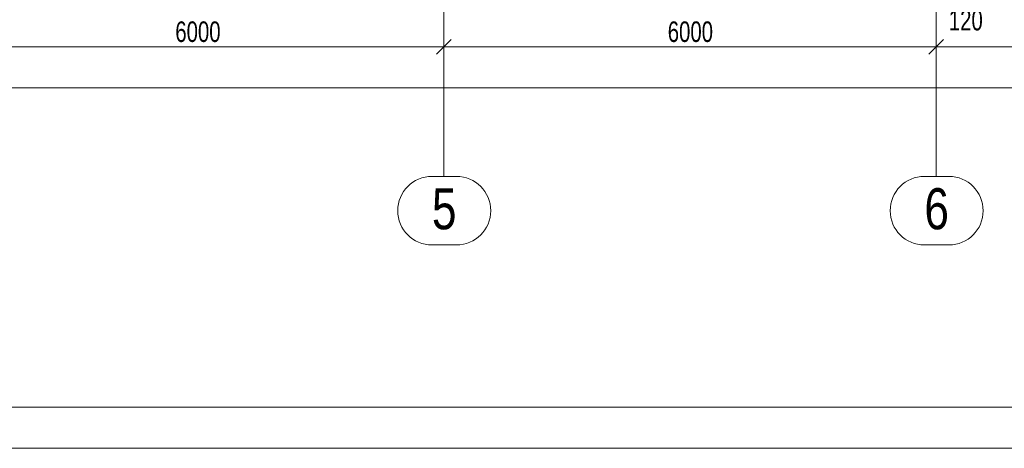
# Model space of a CAD drawing. Header units: metres. Extents: x 212 to 317, y 37 to 97.
# Tile 8 of 52: x 241.23 to 253.23, y 37.11 to 42.32. Entities that reach past the tile are written whole.
import ezdxf

# ---------------------------------------------------------------- set-up
doc = ezdxf.new("R2010")
doc.units = ezdxf.units.M
doc.linetypes.add('__RA_15', pattern=[1.7, 1, -0.3, 0.1, -0.3])
for name, color, linetype, lineweight in [('OSY', 204, '__RA_15', 13), ('SRAFY', 254, 'Continuous', 18), ('VYZTUZ', 11, 'Continuous', 50)]:
    doc.layers.add(name, color=color, linetype=linetype, lineweight=lineweight)
doc.styles.add('ARIAL', font='ARIAL.TTF')

msp = doc.modelspace()

# ---------------------------------------------------------------- linework, layer by layer
at = {"layer": 'OSY', "color": 204, "linetype": 'Continuous', "lineweight": 13}
for p, q in [((246.396, 40.423), (246.396, 66.921)), ((252.396, 40.423), (252.396, 66.921)), ((246.551, 40.417), (246.252, 40.417)), ((246.396, 40.423), (246.396, 40.423)), ((252.551, 40.417), (252.252, 40.417)), ((252.396, 40.423), (252.396, 40.423)), ((246.551, 39.583), (246.252, 39.583)), ((252.551, 39.583), (252.252, 39.583))]:
    msp.add_line(p, q, dxfattribs=at)
for centre, start, end in [((246.252, 40), 90, 270), ((246.551, 40), 270, 90), ((252.252, 40), 90, 270), ((252.551, 40), 270, 90)]:
    msp.add_arc(centre, 0.417, start, end, dxfattribs=at)
at = {"layer": 'SRAFY', "color": 136, "linetype": 'Continuous', "lineweight": 18}
for points in [[(211.869, 37.108), (316.869, 37.108), (316.869, 96.508), (211.869, 96.508), (211.869, 37.108)], [(212.369, 37.608), (316.369, 37.608), (316.369, 96.008), (212.369, 96.008), (212.369, 37.608)]]:
    msp.add_lwpolyline(points, dxfattribs=at)
at = {"layer": 'VYZTUZ', "color": 171, "linetype": 'Continuous', "lineweight": 18}
for p, q in [((246.396, 41.995), (246.396, 42.145)), ((252.396, 41.995), (252.396, 42.145)), ((240.396, 41.995), (246.396, 41.995)), ((246.306, 41.905), (246.486, 42.085)), ((246.396, 41.995), (246.396, 41.845)), ((246.396, 41.995), (252.396, 41.995)), ((252.306, 41.905), (252.486, 42.085)), ((252.396, 41.995), (252.396, 41.845)), ((252.396, 41.995), (258.396, 41.995)), ((221.994, 41.495), (294.798, 41.495))]:
    msp.add_line(p, q, dxfattribs=at)

# ---------------------------------------------------------------- texts
at = {"layer": 'OSY', "color": 204, "linetype": '__RA_15', "lineweight": 13, "char_height": 0.5, "width": 0.19231, "attachment_point": 7, "style": 'ARIAL'}
for s, insert in [('\\W0.77;5', (246.252, 39.767)), ('\\W0.77;6', (252.252, 39.767))]:
    msp.add_mtext(s, dxfattribs=dict(at, insert=insert))
at = {"layer": 'VYZTUZ', "color": 171, "linetype": 'Continuous', "lineweight": 18, "char_height": 0.25, "width": 0.08929, "attachment_point": 7, "style": 'ARIAL'}
for s, insert in [('\\W0.71;120', (252.55, 42.191)), ('\\W0.71;6000', (243.125, 42.05)), ('\\W0.71;6000', (249.125, 42.05))]:
    msp.add_mtext(s, dxfattribs=dict(at, insert=insert))

doc.saveas('drawing.dxf')
